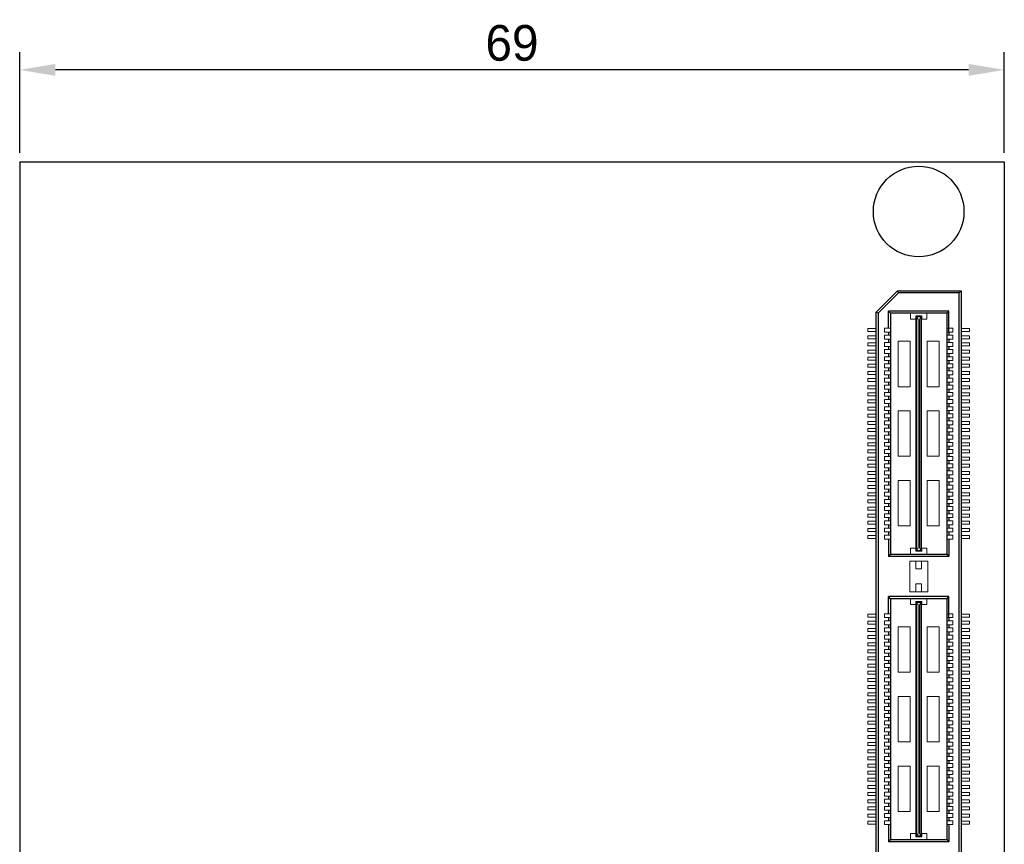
# Model space of a CAD drawing. Header units: millimetres. Extents: x 1095 to 1484, y 184 to 476.
# Tile 16 of 24: x 1263 to 1332, y 225 to 283. Entities that reach past the tile are written whole.
import ezdxf

# ---------------------------------------------------------------- set-up
doc = ezdxf.new("R2010")
doc.units = ezdxf.units.MM
doc.header["$LTSCALE"] = 0.1
doc.layers.add('daughter', color=7, linetype='Continuous')
doc.layers.add('yellow', color=5, linetype='Continuous')
doc.dimstyles.new('ISO-25', dxfattribs={"dimtxt": 2.5, "dimasz": 2.5, "dimexe": 1.25, "dimexo": 0.625, "dimtad": 1, "dimdsep": 46, "dimtxsty": 'Standard', "dimcen": 2.5, "dimadec": 0, "dimazin": 0, "dimtfac": 1, "dimtmove": 0, "dimatfit": 3, "dimfxl": 0, "dimarcsym": 0})

# ---------------------------------------------------------------- blocks, each defined once
blk = doc.blocks.new('*D3')
at = {"layer": 'Defpoints', "color": 0}
for p in [(1263.461, 279.238), (1263.461, 272.807), (1332.461, 272.807)]:
    blk.add_point(p, dxfattribs=at)
at = {"layer": 'yellow', "color": 0, "lineweight": -2}
for p, q in [((1263.461, 273.432), (1263.461, 280.488)), ((1332.461, 273.432), (1332.461, 280.488)), ((1329.961, 279.238), (1265.961, 279.238))]:
    blk.add_line(p, q, dxfattribs=at)
at = {"layer": 'yellow', "color": 0}
for points in [[(1265.961, 279.655), (1265.961, 278.821), (1263.461, 279.238)], [(1329.961, 279.655), (1329.961, 278.821), (1332.461, 279.238)]]:
    blk.add_solid(points, dxfattribs=at)
at = {"layer": 'yellow', "color": 0, "insert": (1297.961, 281.113), "char_height": 2.5, "attachment_point": 5}
blk.add_mtext('69', dxfattribs=at)

msp = doc.modelspace()

# ---------------------------------------------------------------- linework, layer by layer
for p, q in [((1323.476, 262.259), (1324.976, 263.759)), ((1325.038, 263.611), (1323.624, 262.198)), ((1325.038, 263.611), (1324.976, 263.759)), ((1324.976, 263.759), (1329.446, 263.759)), ((1329.298, 263.611), (1325.038, 263.611)), ((1329.298, 263.611), (1329.446, 263.759)), ((1329.298, 203.899), (1329.298, 263.611)), ((1329.446, 263.759), (1329.446, 203.75)), ((1323.476, 205.251), (1323.476, 262.259)), ((1323.624, 262.198), (1323.476, 262.259)), ((1324.344, 261.145), (1324.344, 262.343)), ((1324.493, 262.198), (1324.344, 262.343)), ((1328.578, 262.343), (1324.344, 262.343)), ((1328.432, 262.198), (1328.578, 262.343)), ((1328.578, 260.871), (1328.578, 262.343)), ((1323.624, 262.198), (1323.624, 205.312)), ((1324.493, 262.198), (1324.493, 245.318)), ((1328.43, 262.198), (1324.493, 262.198)), ((1328.43, 262.198), (1328.43, 245.318)), ((1324.344, 260.871), (1324.344, 260.645)), ((1328.578, 260.871), (1328.578, 260.645)), ((1324.344, 260.371), (1324.344, 260.145)), ((1328.578, 260.371), (1328.578, 260.145)), ((1324.344, 259.871), (1324.344, 259.645)), ((1328.578, 259.871), (1328.578, 259.645)), ((1324.344, 259.371), (1324.344, 259.145)), ((1324.344, 258.871), (1324.344, 258.645)), ((1328.578, 259.371), (1328.578, 259.145)), ((1328.578, 258.871), (1328.578, 258.645)), ((1324.344, 258.371), (1324.344, 258.145)), ((1328.578, 258.371), (1328.578, 258.145)), ((1324.344, 257.871), (1324.344, 257.645)), ((1324.344, 257.371), (1324.344, 257.145)), ((1328.578, 257.871), (1328.578, 257.645)), ((1328.578, 257.371), (1328.578, 257.145)), ((1324.344, 256.871), (1324.344, 256.645)), ((1328.578, 256.871), (1328.578, 256.645)), ((1324.344, 256.371), (1324.344, 256.145)), ((1328.578, 256.371), (1328.578, 256.145)), ((1324.344, 255.871), (1324.344, 255.645)), ((1324.344, 255.371), (1324.344, 255.145)), ((1328.578, 255.871), (1328.578, 255.645)), ((1328.578, 255.371), (1328.578, 255.145)), ((1324.344, 254.871), (1324.344, 254.645)), ((1328.578, 254.871), (1328.578, 254.645)), ((1324.344, 254.371), (1324.344, 254.145)), ((1328.578, 254.371), (1328.578, 254.145)), ((1324.344, 253.871), (1324.344, 253.645)), ((1324.344, 253.371), (1324.344, 253.145)), ((1328.578, 253.871), (1328.578, 253.645)), ((1328.578, 253.371), (1328.578, 253.145)), ((1324.344, 252.871), (1324.344, 252.645)), ((1328.578, 252.871), (1328.578, 252.645)), ((1324.344, 252.371), (1324.344, 252.145)), ((1324.344, 251.871), (1324.344, 251.645)), ((1328.578, 252.371), (1328.578, 252.145)), ((1328.578, 251.871), (1328.578, 251.645)), ((1324.344, 251.371), (1324.344, 251.145)), ((1328.578, 251.371), (1328.578, 251.145)), ((1324.344, 250.871), (1324.344, 250.645)), ((1328.578, 250.871), (1328.578, 250.645)), ((1324.344, 250.371), (1324.344, 250.145)), ((1324.344, 249.871), (1324.344, 249.645)), ((1328.578, 250.371), (1328.578, 250.145)), ((1328.578, 249.871), (1328.578, 249.645)), ((1324.344, 249.371), (1324.344, 249.145)), ((1328.578, 249.371), (1328.578, 249.145)), ((1324.344, 248.871), (1324.344, 248.645)), ((1328.578, 248.871), (1328.578, 248.645)), ((1324.344, 248.371), (1324.344, 248.145)), ((1324.344, 247.871), (1324.344, 247.645)), ((1328.578, 248.371), (1328.578, 248.145)), ((1328.578, 247.871), (1328.578, 247.645)), ((1324.344, 247.371), (1324.344, 247.145)), ((1328.578, 247.371), (1328.578, 247.145)), ((1324.344, 246.871), (1324.344, 246.645)), ((1324.344, 246.371), (1324.344, 245.153)), ((1328.578, 246.871), (1328.578, 246.645)), ((1328.578, 246.371), (1328.578, 245.153)), ((1324.493, 245.318), (1324.344, 245.153)), ((1328.578, 245.153), (1324.344, 245.153)), ((1324.493, 245.318), (1328.43, 245.318)), ((1328.43, 245.318), (1328.578, 245.153)), ((1324.493, 242.195), (1324.344, 242.34)), ((1324.344, 241.142), (1324.344, 242.34)), ((1328.578, 242.34), (1324.344, 242.34)), ((1324.493, 242.195), (1324.493, 225.315)), ((1328.43, 242.195), (1324.493, 242.195)), ((1328.43, 242.195), (1328.43, 225.315)), ((1328.432, 242.195), (1328.578, 242.34)), ((1328.578, 240.868), (1328.578, 242.34)), ((1324.344, 240.868), (1324.344, 240.642)), ((1328.578, 240.868), (1328.578, 240.642)), ((1324.344, 240.368), (1324.344, 240.142)), ((1328.578, 240.368), (1328.578, 240.142)), ((1324.344, 239.868), (1324.344, 239.642)), ((1328.578, 239.868), (1328.578, 239.642)), ((1324.344, 239.368), (1324.344, 239.142)), ((1324.344, 238.868), (1324.344, 238.642)), ((1328.578, 239.368), (1328.578, 239.142)), ((1328.578, 238.868), (1328.578, 238.642)), ((1324.344, 238.368), (1324.344, 238.142)), ((1328.578, 238.368), (1328.578, 238.142)), ((1324.344, 237.868), (1324.344, 237.642)), ((1324.344, 237.368), (1324.344, 237.142)), ((1328.578, 237.868), (1328.578, 237.642)), ((1328.578, 237.368), (1328.578, 237.142)), ((1324.344, 236.868), (1324.344, 236.642)), ((1328.578, 236.868), (1328.578, 236.642)), ((1324.344, 236.368), (1324.344, 236.142)), ((1328.578, 236.368), (1328.578, 236.142)), ((1324.344, 235.868), (1324.344, 235.642)), ((1324.344, 235.368), (1324.344, 235.142)), ((1328.578, 235.868), (1328.578, 235.642)), ((1328.578, 235.368), (1328.578, 235.142)), ((1324.344, 234.868), (1324.344, 234.642)), ((1328.578, 234.868), (1328.578, 234.642)), ((1324.344, 234.368), (1324.344, 234.142)), ((1328.578, 234.368), (1328.578, 234.142)), ((1324.344, 233.868), (1324.344, 233.642)), ((1324.344, 233.368), (1324.344, 233.142)), ((1328.578, 233.868), (1328.578, 233.642)), ((1328.578, 233.368), (1328.578, 233.142)), ((1324.344, 232.868), (1324.344, 232.642)), ((1328.578, 232.868), (1328.578, 232.642)), ((1324.344, 232.368), (1324.344, 232.142)), ((1324.344, 231.868), (1324.344, 231.642)), ((1328.578, 232.368), (1328.578, 232.142)), ((1328.578, 231.868), (1328.578, 231.642)), ((1324.344, 231.368), (1324.344, 231.142)), ((1328.578, 231.368), (1328.578, 231.142)), ((1324.344, 230.868), (1324.344, 230.642)), ((1328.578, 230.868), (1328.578, 230.642)), ((1324.344, 230.368), (1324.344, 230.142)), ((1324.344, 229.868), (1324.344, 229.642)), ((1328.578, 230.368), (1328.578, 230.142)), ((1328.578, 229.868), (1328.578, 229.642)), ((1324.344, 229.368), (1324.344, 229.142)), ((1328.578, 229.368), (1328.578, 229.142)), ((1324.344, 228.868), (1324.344, 228.642)), ((1328.578, 228.868), (1328.578, 228.642)), ((1324.344, 228.368), (1324.344, 228.142)), ((1324.344, 227.868), (1324.344, 227.642)), ((1328.578, 228.368), (1328.578, 228.142)), ((1328.578, 227.868), (1328.578, 227.642)), ((1324.344, 227.368), (1324.344, 227.142)), ((1328.578, 227.368), (1328.578, 227.142)), ((1324.344, 226.868), (1324.344, 226.642)), ((1324.344, 226.368), (1324.344, 225.15)), ((1328.578, 226.868), (1328.578, 226.642)), ((1328.578, 226.368), (1328.578, 225.15)), ((1324.493, 225.315), (1324.344, 225.15)), ((1328.578, 225.15), (1324.344, 225.15)), ((1324.493, 225.315), (1328.43, 225.315)), ((1328.43, 225.315), (1328.578, 225.15))]:
    msp.add_line(p, q)
at = {"lineweight": 5}
for p, q in [((1325.896, 262.198), (1325.896, 261.778)), ((1326.251, 261.778), (1325.896, 261.778)), ((1326.251, 261.778), (1326.251, 262.004)), ((1326.671, 262.004), (1326.251, 262.004)), ((1326.267, 245.576), (1326.267, 261.94)), ((1326.267, 261.94), (1326.655, 261.94)), ((1326.299, 245.576), (1326.299, 261.94)), ((1326.413, 261.761), (1326.299, 261.94)), ((1326.413, 245.755), (1326.413, 261.761)), ((1326.509, 261.761), (1326.606, 261.94)), ((1326.509, 245.755), (1326.509, 261.761)), ((1326.606, 245.576), (1326.606, 261.94)), ((1326.655, 245.576), (1326.655, 261.94)), ((1326.671, 261.778), (1326.671, 262.004)), ((1327.027, 261.778), (1326.671, 261.778)), ((1327.027, 262.198), (1327.027, 261.778)), ((1322.907, 260.903), (1322.907, 261.113)), ((1322.907, 261.113), (1323.476, 261.113)), ((1322.907, 260.903), (1323.476, 260.903)), ((1324.07, 261.145), (1324.07, 260.871)), ((1324.07, 261.145), (1324.49, 261.145)), ((1324.07, 260.871), (1324.49, 260.871)), ((1328.852, 261.145), (1328.432, 261.145)), ((1328.852, 260.871), (1328.432, 260.871)), ((1328.852, 261.145), (1328.852, 260.871)), ((1330.016, 261.113), (1329.446, 261.113)), ((1330.016, 260.903), (1329.446, 260.903)), ((1330.016, 260.903), (1330.016, 261.113)), ((1322.907, 260.613), (1323.476, 260.613)), ((1322.907, 260.403), (1322.907, 260.613)), ((1322.907, 260.403), (1323.476, 260.403)), ((1324.07, 260.645), (1324.49, 260.645)), ((1324.07, 260.645), (1324.07, 260.371)), ((1324.07, 260.371), (1324.49, 260.371)), ((1324.07, 260.145), (1324.49, 260.145)), ((1324.07, 260.145), (1324.07, 259.871)), ((1325.863, 260.229), (1325.023, 260.229)), ((1325.023, 260.229), (1325.023, 257.046)), ((1325.863, 260.229), (1325.863, 257.046)), ((1327.899, 260.229), (1327.059, 260.229)), ((1327.059, 260.229), (1327.059, 257.046)), ((1327.899, 260.229), (1327.899, 257.046)), ((1328.852, 260.645), (1328.432, 260.645)), ((1328.852, 260.371), (1328.432, 260.371)), ((1328.852, 260.145), (1328.432, 260.145)), ((1328.852, 260.645), (1328.852, 260.371)), ((1328.852, 260.145), (1328.852, 259.871)), ((1330.016, 260.613), (1329.446, 260.613)), ((1330.016, 260.403), (1329.446, 260.403)), ((1330.016, 260.403), (1330.016, 260.613)), ((1322.907, 260.113), (1323.476, 260.113)), ((1322.907, 259.903), (1322.907, 260.113)), ((1322.907, 259.903), (1323.476, 259.903)), ((1322.907, 259.403), (1322.907, 259.613)), ((1322.907, 259.613), (1323.476, 259.613)), ((1324.07, 259.871), (1324.49, 259.871)), ((1324.07, 259.645), (1324.07, 259.371)), ((1324.07, 259.645), (1324.49, 259.645)), ((1328.852, 259.871), (1328.432, 259.871)), ((1328.852, 259.645), (1328.432, 259.645)), ((1328.852, 259.645), (1328.852, 259.371)), ((1330.016, 260.113), (1329.446, 260.113)), ((1330.016, 259.903), (1329.446, 259.903)), ((1330.016, 259.613), (1329.446, 259.613)), ((1330.016, 259.903), (1330.016, 260.113)), ((1330.016, 259.403), (1330.016, 259.613)), ((1322.907, 259.403), (1323.476, 259.403)), ((1322.907, 259.113), (1323.476, 259.113)), ((1322.907, 258.903), (1322.907, 259.113)), ((1322.907, 258.903), (1323.476, 258.903)), ((1324.07, 259.371), (1324.49, 259.371)), ((1324.07, 259.145), (1324.49, 259.145)), ((1324.07, 259.145), (1324.07, 258.871)), ((1324.07, 258.871), (1324.49, 258.871)), ((1328.852, 259.371), (1328.432, 259.371)), ((1328.852, 259.145), (1328.432, 259.145)), ((1328.852, 258.871), (1328.432, 258.871)), ((1328.852, 259.145), (1328.852, 258.871)), ((1330.016, 259.403), (1329.446, 259.403)), ((1330.016, 259.113), (1329.446, 259.113)), ((1330.016, 258.903), (1329.446, 258.903)), ((1330.016, 258.903), (1330.016, 259.113)), ((1322.907, 258.403), (1322.907, 258.613)), ((1322.907, 258.613), (1323.476, 258.613)), ((1322.907, 258.403), (1323.476, 258.403)), ((1322.907, 257.903), (1322.907, 258.113)), ((1322.907, 258.113), (1323.476, 258.113)), ((1324.07, 258.645), (1324.07, 258.371)), ((1324.07, 258.645), (1324.49, 258.645)), ((1324.07, 258.371), (1324.49, 258.371)), ((1324.07, 258.145), (1324.07, 257.871)), ((1324.07, 258.145), (1324.49, 258.145)), ((1328.852, 258.645), (1328.432, 258.645)), ((1328.852, 258.371), (1328.432, 258.371)), ((1328.852, 258.145), (1328.432, 258.145)), ((1328.852, 258.645), (1328.852, 258.371)), ((1328.852, 258.145), (1328.852, 257.871)), ((1330.016, 258.613), (1329.446, 258.613)), ((1330.016, 258.403), (1329.446, 258.403)), ((1330.016, 258.113), (1329.446, 258.113)), ((1330.016, 258.403), (1330.016, 258.613)), ((1330.016, 257.903), (1330.016, 258.113)), ((1322.907, 257.903), (1323.476, 257.903)), ((1322.907, 257.613), (1323.476, 257.613)), ((1322.907, 257.403), (1322.907, 257.613)), ((1322.907, 257.403), (1323.476, 257.403)), ((1324.07, 257.871), (1324.49, 257.871)), ((1324.07, 257.645), (1324.49, 257.645)), ((1324.07, 257.645), (1324.07, 257.371)), ((1324.07, 257.371), (1324.49, 257.371)), ((1328.852, 257.871), (1328.432, 257.871)), ((1328.852, 257.645), (1328.432, 257.645)), ((1328.852, 257.371), (1328.432, 257.371)), ((1328.852, 257.645), (1328.852, 257.371)), ((1330.016, 257.903), (1329.446, 257.903)), ((1330.016, 257.613), (1329.446, 257.613)), ((1330.016, 257.403), (1329.446, 257.403)), ((1330.016, 257.403), (1330.016, 257.613)), ((1322.907, 257.113), (1323.472, 257.113)), ((1322.907, 256.903), (1322.907, 257.113)), ((1322.907, 256.903), (1323.476, 256.903)), ((1324.07, 257.145), (1324.49, 257.145)), ((1324.07, 257.145), (1324.07, 256.871)), ((1324.07, 256.871), (1324.49, 256.871)), ((1325.863, 257.046), (1325.023, 257.046)), ((1327.899, 257.046), (1327.059, 257.046)), ((1328.852, 257.145), (1328.432, 257.145)), ((1328.852, 256.871), (1328.432, 256.871)), ((1328.852, 257.145), (1328.852, 256.871)), ((1330.016, 256.903), (1329.446, 256.903)), ((1330.016, 257.113), (1329.45, 257.113)), ((1330.016, 256.903), (1330.016, 257.113)), ((1322.907, 256.403), (1322.907, 256.613)), ((1322.907, 256.613), (1323.476, 256.613)), ((1322.907, 256.403), (1323.476, 256.403)), ((1322.907, 255.903), (1322.907, 256.113)), ((1322.907, 256.113), (1323.476, 256.113)), ((1324.07, 256.645), (1324.07, 256.371)), ((1324.07, 256.645), (1324.49, 256.645)), ((1324.07, 256.371), (1324.49, 256.371)), ((1324.07, 256.145), (1324.07, 255.871)), ((1324.07, 256.145), (1324.49, 256.145)), ((1328.852, 256.645), (1328.432, 256.645)), ((1328.852, 256.371), (1328.432, 256.371)), ((1328.852, 256.145), (1328.432, 256.145)), ((1328.852, 256.645), (1328.852, 256.371)), ((1328.852, 256.145), (1328.852, 255.871)), ((1330.016, 256.613), (1329.446, 256.613)), ((1330.016, 256.403), (1329.446, 256.403)), ((1330.016, 256.113), (1329.446, 256.113)), ((1330.016, 256.403), (1330.016, 256.613)), ((1330.016, 255.903), (1330.016, 256.113)), ((1322.907, 255.903), (1323.476, 255.903)), ((1322.907, 255.613), (1323.476, 255.613)), ((1322.907, 255.403), (1322.907, 255.613)), ((1322.907, 255.403), (1323.476, 255.403)), ((1324.07, 255.871), (1324.49, 255.871)), ((1324.07, 255.645), (1324.49, 255.645)), ((1324.07, 255.645), (1324.07, 255.371)), ((1324.07, 255.371), (1324.49, 255.371)), ((1325.023, 255.349), (1325.023, 252.167)), ((1325.863, 255.349), (1325.023, 255.349)), ((1325.863, 255.349), (1325.863, 252.167)), ((1327.059, 255.349), (1327.059, 252.167)), ((1327.899, 255.349), (1327.059, 255.349)), ((1327.899, 255.349), (1327.899, 252.167)), ((1328.852, 255.871), (1328.432, 255.871)), ((1328.852, 255.645), (1328.432, 255.645)), ((1328.852, 255.371), (1328.432, 255.371)), ((1328.852, 255.645), (1328.852, 255.371)), ((1330.016, 255.903), (1329.446, 255.903)), ((1330.016, 255.613), (1329.446, 255.613)), ((1330.016, 255.403), (1329.446, 255.403)), ((1330.016, 255.403), (1330.016, 255.613)), ((1322.907, 254.903), (1322.907, 255.113)), ((1322.907, 255.113), (1323.476, 255.113)), ((1322.907, 254.903), (1323.476, 254.903)), ((1322.907, 254.403), (1322.907, 254.613)), ((1322.907, 254.613), (1323.476, 254.613)), ((1324.07, 255.145), (1324.07, 254.871)), ((1324.07, 255.145), (1324.49, 255.145)), ((1324.07, 254.871), (1324.49, 254.871)), ((1324.07, 254.645), (1324.49, 254.645)), ((1324.07, 254.645), (1324.07, 254.371)), ((1328.852, 255.145), (1328.432, 255.145)), ((1328.852, 254.871), (1328.432, 254.871)), ((1328.852, 254.645), (1328.432, 254.645)), ((1328.852, 255.145), (1328.852, 254.871)), ((1328.852, 254.645), (1328.852, 254.371)), ((1330.016, 255.113), (1329.446, 255.113)), ((1330.016, 254.903), (1329.446, 254.903)), ((1330.016, 254.613), (1329.446, 254.613)), ((1330.016, 254.903), (1330.016, 255.113)), ((1330.016, 254.403), (1330.016, 254.613)), ((1322.907, 254.403), (1323.476, 254.403)), ((1322.907, 253.903), (1322.907, 254.113)), ((1322.907, 254.113), (1323.476, 254.113)), ((1324.07, 254.371), (1324.49, 254.371)), ((1324.07, 254.145), (1324.07, 253.871)), ((1324.07, 254.145), (1324.49, 254.145)), ((1328.852, 254.371), (1328.432, 254.371)), ((1328.852, 254.145), (1328.432, 254.145)), ((1328.852, 254.145), (1328.852, 253.871)), ((1330.016, 254.403), (1329.446, 254.403)), ((1330.016, 254.113), (1329.446, 254.113)), ((1330.016, 253.903), (1330.016, 254.113)), ((1322.907, 253.903), (1323.476, 253.903)), ((1322.907, 253.403), (1322.907, 253.613)), ((1322.907, 253.613), (1323.476, 253.613)), ((1322.907, 253.403), (1323.476, 253.403)), ((1324.07, 253.871), (1324.49, 253.871)), ((1324.07, 253.645), (1324.07, 253.371)), ((1324.07, 253.645), (1324.49, 253.645)), ((1324.07, 253.371), (1324.49, 253.371)), ((1328.852, 253.871), (1328.432, 253.871)), ((1328.852, 253.645), (1328.432, 253.645)), ((1328.852, 253.371), (1328.432, 253.371)), ((1328.852, 253.645), (1328.852, 253.371)), ((1330.016, 253.903), (1329.446, 253.903)), ((1330.016, 253.613), (1329.446, 253.613)), ((1330.016, 253.403), (1329.446, 253.403)), ((1330.016, 253.403), (1330.016, 253.613)), ((1322.907, 252.903), (1322.907, 253.113)), ((1322.907, 253.113), (1323.476, 253.113)), ((1322.907, 252.903), (1323.476, 252.903)), ((1322.907, 252.403), (1322.907, 252.613)), ((1322.907, 252.613), (1323.476, 252.613)), ((1324.07, 253.145), (1324.07, 252.871)), ((1324.07, 253.145), (1324.49, 253.145)), ((1324.07, 252.871), (1324.49, 252.871)), ((1324.07, 252.645), (1324.49, 252.645)), ((1324.07, 252.645), (1324.07, 252.371)), ((1328.852, 253.145), (1328.432, 253.145)), ((1328.852, 252.871), (1328.432, 252.871)), ((1328.852, 252.645), (1328.432, 252.645)), ((1328.852, 253.145), (1328.852, 252.871)), ((1328.852, 252.645), (1328.852, 252.371)), ((1330.016, 253.113), (1329.446, 253.113)), ((1330.016, 252.903), (1329.446, 252.903)), ((1330.016, 252.613), (1329.446, 252.613)), ((1330.016, 252.903), (1330.016, 253.113)), ((1330.016, 252.403), (1330.016, 252.613)), ((1322.907, 252.403), (1323.476, 252.403)), ((1322.907, 251.903), (1322.907, 252.113)), ((1322.907, 252.113), (1323.476, 252.113)), ((1322.907, 251.903), (1323.476, 251.903)), ((1324.07, 252.371), (1324.49, 252.371)), ((1324.07, 252.145), (1324.07, 251.871)), ((1324.07, 252.145), (1324.49, 252.145)), ((1324.07, 251.871), (1324.49, 251.871)), ((1325.863, 252.167), (1325.023, 252.167)), ((1327.899, 252.167), (1327.059, 252.167)), ((1328.852, 252.371), (1328.432, 252.371)), ((1328.852, 252.145), (1328.432, 252.145)), ((1328.852, 251.871), (1328.432, 251.871)), ((1328.852, 252.145), (1328.852, 251.871)), ((1330.016, 252.403), (1329.446, 252.403)), ((1330.016, 252.113), (1329.446, 252.113)), ((1330.016, 251.903), (1329.446, 251.903)), ((1330.016, 251.903), (1330.016, 252.113)), ((1322.907, 251.403), (1322.907, 251.613)), ((1322.907, 251.613), (1323.476, 251.613)), ((1322.907, 251.403), (1323.476, 251.403)), ((1324.07, 251.645), (1324.07, 251.371)), ((1324.07, 251.645), (1324.49, 251.645)), ((1324.07, 251.371), (1324.49, 251.371)), ((1328.852, 251.645), (1328.432, 251.645)), ((1328.852, 251.371), (1328.432, 251.371)), ((1328.852, 251.645), (1328.852, 251.371)), ((1330.016, 251.613), (1329.446, 251.613)), ((1330.016, 251.403), (1329.446, 251.403)), ((1330.016, 251.403), (1330.016, 251.613)), ((1322.907, 250.903), (1322.907, 251.113)), ((1322.907, 251.113), (1323.472, 251.113)), ((1322.907, 250.903), (1323.476, 250.903)), ((1322.907, 250.613), (1323.476, 250.613)), ((1322.907, 250.403), (1322.907, 250.613)), ((1324.07, 251.145), (1324.07, 250.871)), ((1324.07, 251.145), (1324.49, 251.145)), ((1324.07, 250.871), (1324.49, 250.871)), ((1324.07, 250.645), (1324.49, 250.645)), ((1324.07, 250.645), (1324.07, 250.371)), ((1325.863, 250.47), (1325.023, 250.47)), ((1325.023, 250.47), (1325.023, 247.287)), ((1325.863, 250.47), (1325.863, 247.287)), ((1327.899, 250.47), (1327.059, 250.47)), ((1327.059, 250.47), (1327.059, 247.287)), ((1327.899, 250.47), (1327.899, 247.287)), ((1328.852, 251.145), (1328.432, 251.145)), ((1328.852, 250.871), (1328.432, 250.871)), ((1328.852, 250.645), (1328.432, 250.645)), ((1328.852, 251.145), (1328.852, 250.871)), ((1328.852, 250.645), (1328.852, 250.371)), ((1330.016, 250.903), (1329.446, 250.903)), ((1330.016, 250.613), (1329.446, 250.613)), ((1330.016, 251.113), (1329.45, 251.113)), ((1330.016, 250.903), (1330.016, 251.113)), ((1330.016, 250.403), (1330.016, 250.613)), ((1322.907, 250.403), (1323.476, 250.403)), ((1322.907, 249.903), (1322.907, 250.113)), ((1322.907, 250.113), (1323.476, 250.113)), ((1322.907, 249.903), (1323.476, 249.903)), ((1324.07, 250.371), (1324.49, 250.371)), ((1324.07, 250.145), (1324.49, 250.145)), ((1324.07, 250.145), (1324.07, 249.871)), ((1324.07, 249.871), (1324.49, 249.871)), ((1328.852, 250.371), (1328.432, 250.371)), ((1328.852, 250.145), (1328.432, 250.145)), ((1328.852, 249.871), (1328.432, 249.871)), ((1328.852, 250.145), (1328.852, 249.871)), ((1330.016, 250.403), (1329.446, 250.403)), ((1330.016, 250.113), (1329.446, 250.113)), ((1330.016, 249.903), (1329.446, 249.903)), ((1330.016, 249.903), (1330.016, 250.113)), ((1322.907, 249.403), (1322.907, 249.613)), ((1322.907, 249.613), (1323.476, 249.613)), ((1322.907, 249.403), (1323.476, 249.403)), ((1322.907, 248.903), (1322.907, 249.113)), ((1322.907, 249.113), (1323.476, 249.113)), ((1324.07, 249.645), (1324.07, 249.371)), ((1324.07, 249.645), (1324.49, 249.645)), ((1324.07, 249.371), (1324.49, 249.371)), ((1324.07, 249.145), (1324.07, 248.871)), ((1324.07, 249.145), (1324.49, 249.145)), ((1328.852, 249.645), (1328.432, 249.645)), ((1328.852, 249.371), (1328.432, 249.371)), ((1328.852, 249.145), (1328.432, 249.145)), ((1328.852, 249.645), (1328.852, 249.371)), ((1328.852, 249.145), (1328.852, 248.871)), ((1330.016, 249.613), (1329.446, 249.613)), ((1330.016, 249.403), (1329.446, 249.403)), ((1330.016, 249.113), (1329.446, 249.113)), ((1330.016, 249.403), (1330.016, 249.613)), ((1330.016, 248.903), (1330.016, 249.113)), ((1322.907, 248.903), (1323.476, 248.903)), ((1322.907, 248.613), (1323.476, 248.613)), ((1322.907, 248.403), (1322.907, 248.613)), ((1322.907, 248.403), (1323.476, 248.403)), ((1324.07, 248.871), (1324.49, 248.871)), ((1324.07, 248.645), (1324.07, 248.371)), ((1324.07, 248.645), (1324.49, 248.645)), ((1328.852, 248.871), (1328.432, 248.871)), ((1328.852, 248.645), (1328.432, 248.645)), ((1328.852, 248.645), (1328.852, 248.371)), ((1330.016, 248.903), (1329.446, 248.903)), ((1330.016, 248.613), (1329.446, 248.613)), ((1330.016, 248.403), (1329.446, 248.403)), ((1330.016, 248.403), (1330.016, 248.613)), ((1322.907, 248.113), (1323.472, 248.113)), ((1322.907, 247.903), (1322.907, 248.113)), ((1322.907, 247.903), (1323.476, 247.903)), ((1324.07, 248.371), (1324.49, 248.371)), ((1324.07, 248.145), (1324.49, 248.145)), ((1324.07, 248.145), (1324.07, 247.871)), ((1324.07, 247.871), (1324.49, 247.871)), ((1328.852, 248.371), (1328.432, 248.371)), ((1328.852, 248.145), (1328.432, 248.145)), ((1328.852, 247.871), (1328.432, 247.871)), ((1328.852, 248.145), (1328.852, 247.871)), ((1330.016, 247.903), (1329.446, 247.903)), ((1330.016, 248.113), (1329.45, 248.113)), ((1330.016, 247.903), (1330.016, 248.113)), ((1322.907, 247.613), (1323.476, 247.613)), ((1322.907, 247.403), (1322.907, 247.613)), ((1322.907, 247.403), (1323.476, 247.403)), ((1322.907, 247.113), (1323.476, 247.113)), ((1322.907, 246.903), (1322.907, 247.113)), ((1324.07, 247.645), (1324.07, 247.371)), ((1324.07, 247.645), (1324.49, 247.645)), ((1324.07, 247.371), (1324.49, 247.371)), ((1324.07, 247.145), (1324.49, 247.145)), ((1324.07, 247.145), (1324.07, 246.871)), ((1325.863, 247.287), (1325.023, 247.287)), ((1327.899, 247.287), (1327.059, 247.287)), ((1328.852, 247.645), (1328.432, 247.645)), ((1328.852, 247.371), (1328.432, 247.371)), ((1328.852, 247.145), (1328.432, 247.145)), ((1328.852, 247.645), (1328.852, 247.371)), ((1328.852, 247.145), (1328.852, 246.871)), ((1330.016, 247.613), (1329.446, 247.613)), ((1330.016, 247.403), (1329.446, 247.403)), ((1330.016, 247.113), (1329.446, 247.113)), ((1330.016, 247.403), (1330.016, 247.613)), ((1330.016, 246.903), (1330.016, 247.113)), ((1322.907, 246.903), (1323.476, 246.903)), ((1322.907, 246.613), (1323.476, 246.613)), ((1322.907, 246.403), (1322.907, 246.613)), ((1322.907, 246.403), (1323.476, 246.403)), ((1324.07, 246.871), (1324.49, 246.871)), ((1324.07, 246.645), (1324.49, 246.645)), ((1324.07, 246.645), (1324.07, 246.371)), ((1324.07, 246.371), (1324.49, 246.371)), ((1328.852, 246.871), (1328.432, 246.871)), ((1328.852, 246.645), (1328.432, 246.645)), ((1328.852, 246.371), (1328.432, 246.371)), ((1328.852, 246.645), (1328.852, 246.371)), ((1330.016, 246.903), (1329.446, 246.903)), ((1330.016, 246.613), (1329.446, 246.613)), ((1330.016, 246.403), (1329.446, 246.403)), ((1330.016, 246.403), (1330.016, 246.613)), ((1325.896, 245.318), (1325.896, 245.738)), ((1326.251, 245.738), (1325.896, 245.738)), ((1326.251, 245.738), (1326.251, 245.512)), ((1326.413, 245.755), (1326.299, 245.576)), ((1326.509, 245.755), (1326.606, 245.576)), ((1327.027, 245.738), (1326.671, 245.738)), ((1326.671, 245.738), (1326.671, 245.512)), ((1327.027, 245.318), (1327.027, 245.738)), ((1326.671, 245.512), (1326.251, 245.512)), ((1326.267, 245.576), (1326.655, 245.576)), ((1327.091, 244.829), (1325.831, 244.829)), ((1325.831, 244.829), (1325.831, 242.664)), ((1326.267, 244.829), (1326.267, 244.296)), ((1326.655, 244.296), (1326.267, 244.296)), ((1326.655, 244.829), (1326.655, 244.296)), ((1327.091, 244.829), (1327.091, 242.664)), ((1326.267, 243.23), (1326.267, 242.664)), ((1326.655, 243.23), (1326.267, 243.23)), ((1326.655, 243.23), (1326.655, 242.664)), ((1327.091, 242.664), (1325.831, 242.664)), ((1325.896, 242.195), (1325.896, 241.775)), ((1327.027, 242.195), (1327.027, 241.775)), ((1326.251, 241.775), (1325.896, 241.775)), ((1326.251, 241.775), (1326.251, 242.001)), ((1326.671, 242.001), (1326.251, 242.001)), ((1326.267, 225.573), (1326.267, 241.937)), ((1326.267, 241.937), (1326.655, 241.937)), ((1326.299, 225.573), (1326.299, 241.937)), ((1326.413, 241.758), (1326.299, 241.937)), ((1326.413, 225.752), (1326.413, 241.758)), ((1326.509, 241.758), (1326.606, 241.937)), ((1326.509, 225.752), (1326.509, 241.758)), ((1326.606, 225.573), (1326.606, 241.937)), ((1326.655, 225.573), (1326.655, 241.937)), ((1326.671, 241.775), (1326.671, 242.001)), ((1327.027, 241.775), (1326.671, 241.775)), ((1322.907, 240.9), (1322.907, 241.11)), ((1322.907, 241.11), (1323.476, 241.11)), ((1322.907, 240.9), (1323.476, 240.9)), ((1324.07, 241.142), (1324.07, 240.868)), ((1324.07, 241.142), (1324.49, 241.142)), ((1324.07, 240.868), (1324.49, 240.868)), ((1328.852, 241.142), (1328.432, 241.142)), ((1328.852, 240.868), (1328.432, 240.868)), ((1328.852, 241.142), (1328.852, 240.868)), ((1330.016, 241.11), (1329.446, 241.11)), ((1330.016, 240.9), (1329.446, 240.9)), ((1330.016, 240.9), (1330.016, 241.11)), ((1322.907, 240.4), (1322.907, 240.61)), ((1322.907, 240.61), (1323.476, 240.61)), ((1322.907, 240.4), (1323.476, 240.4)), ((1324.07, 240.642), (1324.07, 240.368)), ((1324.07, 240.642), (1324.49, 240.642)), ((1324.07, 240.368), (1324.49, 240.368)), ((1324.07, 240.142), (1324.07, 239.868)), ((1324.07, 240.142), (1324.49, 240.142)), ((1325.863, 240.226), (1325.023, 240.226)), ((1325.023, 240.226), (1325.023, 237.043)), ((1325.863, 240.226), (1325.863, 237.043)), ((1327.899, 240.226), (1327.059, 240.226)), ((1327.059, 240.226), (1327.059, 237.043)), ((1327.899, 240.226), (1327.899, 237.043)), ((1328.852, 240.642), (1328.432, 240.642)), ((1328.852, 240.368), (1328.432, 240.368)), ((1328.852, 240.142), (1328.432, 240.142)), ((1328.852, 240.642), (1328.852, 240.368)), ((1328.852, 240.142), (1328.852, 239.868)), ((1330.016, 240.61), (1329.446, 240.61)), ((1330.016, 240.4), (1329.446, 240.4)), ((1330.016, 240.4), (1330.016, 240.61)), ((1322.907, 239.9), (1322.907, 240.11)), ((1322.907, 240.11), (1323.476, 240.11)), ((1322.907, 239.9), (1323.476, 239.9)), ((1322.907, 239.61), (1323.476, 239.61)), ((1322.907, 239.4), (1322.907, 239.61)), ((1324.07, 239.868), (1324.49, 239.868)), ((1324.07, 239.642), (1324.49, 239.642)), ((1324.07, 239.642), (1324.07, 239.368)), ((1328.852, 239.868), (1328.432, 239.868)), ((1328.852, 239.642), (1328.432, 239.642)), ((1328.852, 239.642), (1328.852, 239.368)), ((1330.016, 240.11), (1329.446, 240.11)), ((1330.016, 239.9), (1329.446, 239.9)), ((1330.016, 239.61), (1329.446, 239.61)), ((1330.016, 239.9), (1330.016, 240.11)), ((1330.016, 239.4), (1330.016, 239.61)), ((1322.907, 239.4), (1323.476, 239.4)), ((1322.907, 238.9), (1322.907, 239.11)), ((1322.907, 239.11), (1323.476, 239.11)), ((1322.907, 238.9), (1323.476, 238.9)), ((1324.07, 239.368), (1324.49, 239.368)), ((1324.07, 239.142), (1324.07, 238.868)), ((1324.07, 239.142), (1324.49, 239.142)), ((1324.07, 238.868), (1324.49, 238.868)), ((1328.852, 239.368), (1328.432, 239.368)), ((1328.852, 239.142), (1328.432, 239.142)), ((1328.852, 238.868), (1328.432, 238.868)), ((1328.852, 239.142), (1328.852, 238.868)), ((1330.016, 239.4), (1329.446, 239.4)), ((1330.016, 239.11), (1329.446, 239.11)), ((1330.016, 238.9), (1329.446, 238.9)), ((1330.016, 238.9), (1330.016, 239.11)), ((1322.907, 238.61), (1323.476, 238.61)), ((1322.907, 238.4), (1322.907, 238.61)), ((1322.907, 238.4), (1323.476, 238.4)), ((1322.907, 237.9), (1322.907, 238.11)), ((1322.907, 238.11), (1323.476, 238.11)), ((1324.07, 238.642), (1324.49, 238.642)), ((1324.07, 238.642), (1324.07, 238.368)), ((1324.07, 238.368), (1324.49, 238.368)), ((1324.07, 238.142), (1324.49, 238.142)), ((1324.07, 238.142), (1324.07, 237.868)), ((1328.852, 238.642), (1328.432, 238.642)), ((1328.852, 238.368), (1328.432, 238.368)), ((1328.852, 238.142), (1328.432, 238.142)), ((1328.852, 238.642), (1328.852, 238.368)), ((1328.852, 238.142), (1328.852, 237.868)), ((1330.016, 238.61), (1329.446, 238.61)), ((1330.016, 238.4), (1329.446, 238.4)), ((1330.016, 238.11), (1329.446, 238.11)), ((1330.016, 238.4), (1330.016, 238.61)), ((1330.016, 237.9), (1330.016, 238.11)), ((1322.907, 237.9), (1323.476, 237.9)), ((1322.907, 237.61), (1323.476, 237.61)), ((1322.907, 237.4), (1322.907, 237.61)), ((1322.907, 237.4), (1323.476, 237.4)), ((1324.07, 237.868), (1324.49, 237.868)), ((1324.07, 237.642), (1324.49, 237.642)), ((1324.07, 237.642), (1324.07, 237.368)), ((1324.07, 237.368), (1324.49, 237.368)), ((1328.852, 237.868), (1328.432, 237.868)), ((1328.852, 237.642), (1328.432, 237.642)), ((1328.852, 237.368), (1328.432, 237.368)), ((1328.852, 237.642), (1328.852, 237.368)), ((1330.016, 237.9), (1329.446, 237.9)), ((1330.016, 237.61), (1329.446, 237.61)), ((1330.016, 237.4), (1329.446, 237.4)), ((1330.016, 237.4), (1330.016, 237.61)), ((1322.907, 236.9), (1322.907, 237.11)), ((1322.907, 237.11), (1323.472, 237.11)), ((1322.907, 236.9), (1323.476, 236.9)), ((1324.07, 237.142), (1324.07, 236.868)), ((1324.07, 237.142), (1324.49, 237.142)), ((1324.07, 236.868), (1324.49, 236.868)), ((1325.863, 237.043), (1325.023, 237.043)), ((1327.899, 237.043), (1327.059, 237.043)), ((1328.852, 237.142), (1328.432, 237.142)), ((1328.852, 236.868), (1328.432, 236.868)), ((1328.852, 237.142), (1328.852, 236.868)), ((1330.016, 236.9), (1329.446, 236.9)), ((1330.016, 237.11), (1329.45, 237.11)), ((1330.016, 236.9), (1330.016, 237.11)), ((1322.907, 236.4), (1322.907, 236.61)), ((1322.907, 236.61), (1323.476, 236.61)), ((1322.907, 236.4), (1323.476, 236.4)), ((1322.907, 235.9), (1322.907, 236.11)), ((1322.907, 236.11), (1323.476, 236.11)), ((1324.07, 236.642), (1324.49, 236.642)), ((1324.07, 236.642), (1324.07, 236.368)), ((1324.07, 236.368), (1324.49, 236.368)), ((1324.07, 236.142), (1324.49, 236.142)), ((1324.07, 236.142), (1324.07, 235.868)), ((1328.852, 236.642), (1328.432, 236.642)), ((1328.852, 236.368), (1328.432, 236.368)), ((1328.852, 236.142), (1328.432, 236.142)), ((1328.852, 236.642), (1328.852, 236.368)), ((1328.852, 236.142), (1328.852, 235.868)), ((1330.016, 236.61), (1329.446, 236.61)), ((1330.016, 236.4), (1329.446, 236.4)), ((1330.016, 236.11), (1329.446, 236.11)), ((1330.016, 236.4), (1330.016, 236.61)), ((1330.016, 235.9), (1330.016, 236.11)), ((1322.907, 235.9), (1323.476, 235.9)), ((1322.907, 235.4), (1322.907, 235.61)), ((1322.907, 235.61), (1323.476, 235.61)), ((1322.907, 235.4), (1323.476, 235.4)), ((1324.07, 235.868), (1324.49, 235.868)), ((1324.07, 235.642), (1324.07, 235.368)), ((1324.07, 235.642), (1324.49, 235.642)), ((1324.07, 235.368), (1324.49, 235.368)), ((1325.863, 235.346), (1325.023, 235.346)), ((1325.023, 235.346), (1325.023, 232.164)), ((1325.863, 235.346), (1325.863, 232.164)), ((1327.899, 235.346), (1327.059, 235.346)), ((1327.059, 235.346), (1327.059, 232.164)), ((1327.899, 235.346), (1327.899, 232.164)), ((1328.852, 235.868), (1328.432, 235.868)), ((1328.852, 235.642), (1328.432, 235.642)), ((1328.852, 235.368), (1328.432, 235.368)), ((1328.852, 235.642), (1328.852, 235.368)), ((1330.016, 235.9), (1329.446, 235.9)), ((1330.016, 235.61), (1329.446, 235.61)), ((1330.016, 235.4), (1329.446, 235.4)), ((1330.016, 235.4), (1330.016, 235.61)), ((1322.907, 234.9), (1322.907, 235.11)), ((1322.907, 235.11), (1323.476, 235.11)), ((1322.907, 234.9), (1323.476, 234.9)), ((1322.907, 234.61), (1323.476, 234.61)), ((1322.907, 234.4), (1322.907, 234.61)), ((1324.07, 235.142), (1324.49, 235.142)), ((1324.07, 235.142), (1324.07, 234.868)), ((1324.07, 234.868), (1324.49, 234.868)), ((1324.07, 234.642), (1324.07, 234.368)), ((1324.07, 234.642), (1324.49, 234.642)), ((1328.852, 235.142), (1328.432, 235.142)), ((1328.852, 234.868), (1328.432, 234.868)), ((1328.852, 234.642), (1328.432, 234.642)), ((1328.852, 235.142), (1328.852, 234.868)), ((1328.852, 234.642), (1328.852, 234.368)), ((1330.016, 235.11), (1329.446, 235.11)), ((1330.016, 234.9), (1329.446, 234.9)), ((1330.016, 234.61), (1329.446, 234.61)), ((1330.016, 234.9), (1330.016, 235.11)), ((1330.016, 234.4), (1330.016, 234.61)), ((1322.907, 234.4), (1323.476, 234.4)), ((1322.907, 234.11), (1323.476, 234.11)), ((1322.907, 233.9), (1322.907, 234.11)), ((1324.07, 234.368), (1324.49, 234.368)), ((1324.07, 234.142), (1324.07, 233.868)), ((1324.07, 234.142), (1324.49, 234.142)), ((1328.852, 234.368), (1328.432, 234.368)), ((1328.852, 234.142), (1328.432, 234.142)), ((1328.852, 234.142), (1328.852, 233.868)), ((1330.016, 234.4), (1329.446, 234.4)), ((1330.016, 234.11), (1329.446, 234.11)), ((1330.016, 233.9), (1330.016, 234.11)), ((1322.907, 233.9), (1323.476, 233.9)), ((1322.907, 233.4), (1322.907, 233.61)), ((1322.907, 233.61), (1323.476, 233.61)), ((1322.907, 233.4), (1323.476, 233.4)), ((1324.07, 233.868), (1324.49, 233.868)), ((1324.07, 233.642), (1324.07, 233.368)), ((1324.07, 233.642), (1324.49, 233.642)), ((1324.07, 233.368), (1324.49, 233.368)), ((1328.852, 233.868), (1328.432, 233.868)), ((1328.852, 233.642), (1328.432, 233.642)), ((1328.852, 233.368), (1328.432, 233.368)), ((1328.852, 233.642), (1328.852, 233.368)), ((1330.016, 233.9), (1329.446, 233.9)), ((1330.016, 233.61), (1329.446, 233.61)), ((1330.016, 233.4), (1329.446, 233.4)), ((1330.016, 233.4), (1330.016, 233.61)), ((1322.907, 233.11), (1323.476, 233.11)), ((1322.907, 232.9), (1322.907, 233.11)), ((1322.907, 232.9), (1323.476, 232.9)), ((1322.907, 232.61), (1323.476, 232.61)), ((1322.907, 232.4), (1322.907, 232.61)), ((1324.07, 233.142), (1324.07, 232.868)), ((1324.07, 233.142), (1324.49, 233.142)), ((1324.07, 232.868), (1324.49, 232.868)), ((1324.07, 232.642), (1324.49, 232.642)), ((1324.07, 232.642), (1324.07, 232.368)), ((1328.852, 233.142), (1328.432, 233.142)), ((1328.852, 232.868), (1328.432, 232.868)), ((1328.852, 232.642), (1328.432, 232.642)), ((1328.852, 233.142), (1328.852, 232.868)), ((1328.852, 232.642), (1328.852, 232.368)), ((1330.016, 233.11), (1329.446, 233.11)), ((1330.016, 232.9), (1329.446, 232.9)), ((1330.016, 232.61), (1329.446, 232.61)), ((1330.016, 232.9), (1330.016, 233.11)), ((1330.016, 232.4), (1330.016, 232.61)), ((1322.907, 232.4), (1323.476, 232.4)), ((1322.907, 232.11), (1323.476, 232.11)), ((1322.907, 231.9), (1322.907, 232.11)), ((1322.907, 231.9), (1323.476, 231.9)), ((1324.07, 232.368), (1324.49, 232.368)), ((1324.07, 232.142), (1324.49, 232.142)), ((1324.07, 232.142), (1324.07, 231.868)), ((1324.07, 231.868), (1324.49, 231.868)), ((1325.863, 232.164), (1325.023, 232.164)), ((1327.899, 232.164), (1327.059, 232.164)), ((1328.852, 232.368), (1328.432, 232.368)), ((1328.852, 232.142), (1328.432, 232.142)), ((1328.852, 231.868), (1328.432, 231.868)), ((1328.852, 232.142), (1328.852, 231.868)), ((1330.016, 232.4), (1329.446, 232.4)), ((1330.016, 232.11), (1329.446, 232.11)), ((1330.016, 231.9), (1329.446, 231.9)), ((1330.016, 231.9), (1330.016, 232.11)), ((1322.907, 231.61), (1323.476, 231.61)), ((1322.907, 231.4), (1322.907, 231.61)), ((1322.907, 231.4), (1323.476, 231.4)), ((1324.07, 231.642), (1324.07, 231.368)), ((1324.07, 231.642), (1324.49, 231.642)), ((1324.07, 231.368), (1324.49, 231.368)), ((1328.852, 231.642), (1328.432, 231.642)), ((1328.852, 231.368), (1328.432, 231.368)), ((1328.852, 231.642), (1328.852, 231.368)), ((1330.016, 231.61), (1329.446, 231.61)), ((1330.016, 231.4), (1329.446, 231.4)), ((1330.016, 231.4), (1330.016, 231.61)), ((1322.907, 231.11), (1323.472, 231.11)), ((1322.907, 230.9), (1322.907, 231.11)), ((1322.907, 230.9), (1323.476, 230.9)), ((1322.907, 230.61), (1323.476, 230.61)), ((1322.907, 230.4), (1322.907, 230.61)), ((1324.07, 231.142), (1324.49, 231.142)), ((1324.07, 231.142), (1324.07, 230.868)), ((1324.07, 230.868), (1324.49, 230.868)), ((1324.07, 230.642), (1324.49, 230.642)), ((1324.07, 230.642), (1324.07, 230.368)), ((1325.863, 230.467), (1325.023, 230.467)), ((1325.023, 230.467), (1325.023, 227.284)), ((1325.863, 230.467), (1325.863, 227.284)), ((1327.899, 230.467), (1327.059, 230.467)), ((1327.059, 230.467), (1327.059, 227.284)), ((1327.899, 230.467), (1327.899, 227.284)), ((1328.852, 231.142), (1328.432, 231.142)), ((1328.852, 230.868), (1328.432, 230.868)), ((1328.852, 230.642), (1328.432, 230.642)), ((1328.852, 231.142), (1328.852, 230.868)), ((1328.852, 230.642), (1328.852, 230.368)), ((1330.016, 230.9), (1329.446, 230.9)), ((1330.016, 230.61), (1329.446, 230.61)), ((1330.016, 231.11), (1329.45, 231.11)), ((1330.016, 230.9), (1330.016, 231.11)), ((1330.016, 230.4), (1330.016, 230.61)), ((1322.907, 230.4), (1323.476, 230.4)), ((1322.907, 230.11), (1323.476, 230.11)), ((1322.907, 229.9), (1322.907, 230.11)), ((1322.907, 229.9), (1323.476, 229.9)), ((1324.07, 230.368), (1324.49, 230.368)), ((1324.07, 230.142), (1324.07, 229.868)), ((1324.07, 230.142), (1324.49, 230.142)), ((1324.07, 229.868), (1324.49, 229.868)), ((1328.852, 230.368), (1328.432, 230.368)), ((1328.852, 230.142), (1328.432, 230.142)), ((1328.852, 229.868), (1328.432, 229.868)), ((1328.852, 230.142), (1328.852, 229.868)), ((1330.016, 230.4), (1329.446, 230.4)), ((1330.016, 230.11), (1329.446, 230.11)), ((1330.016, 229.9), (1329.446, 229.9)), ((1330.016, 229.9), (1330.016, 230.11)), ((1322.907, 229.61), (1323.476, 229.61)), ((1322.907, 229.4), (1322.907, 229.61)), ((1322.907, 229.4), (1323.476, 229.4)), ((1322.907, 229.11), (1323.476, 229.11)), ((1322.907, 228.9), (1322.907, 229.11)), ((1324.07, 229.642), (1324.07, 229.368)), ((1324.07, 229.642), (1324.49, 229.642)), ((1324.07, 229.368), (1324.49, 229.368)), ((1324.07, 229.142), (1324.49, 229.142)), ((1324.07, 229.142), (1324.07, 228.868)), ((1328.852, 229.642), (1328.432, 229.642)), ((1328.852, 229.368), (1328.432, 229.368)), ((1328.852, 229.142), (1328.432, 229.142)), ((1328.852, 229.642), (1328.852, 229.368)), ((1328.852, 229.142), (1328.852, 228.868)), ((1330.016, 229.61), (1329.446, 229.61)), ((1330.016, 229.4), (1329.446, 229.4)), ((1330.016, 229.11), (1329.446, 229.11)), ((1330.016, 229.4), (1330.016, 229.61)), ((1330.016, 228.9), (1330.016, 229.11)), ((1322.907, 228.9), (1323.476, 228.9)), ((1322.907, 228.4), (1322.907, 228.61)), ((1322.907, 228.61), (1323.476, 228.61)), ((1322.907, 228.4), (1323.476, 228.4)), ((1324.07, 228.868), (1324.49, 228.868)), ((1324.07, 228.642), (1324.49, 228.642)), ((1324.07, 228.642), (1324.07, 228.368)), ((1328.852, 228.868), (1328.432, 228.868)), ((1328.852, 228.642), (1328.432, 228.642)), ((1328.852, 228.642), (1328.852, 228.368)), ((1330.016, 228.9), (1329.446, 228.9)), ((1330.016, 228.61), (1329.446, 228.61)), ((1330.016, 228.4), (1329.446, 228.4)), ((1330.016, 228.4), (1330.016, 228.61)), ((1322.907, 227.9), (1322.907, 228.11)), ((1322.907, 228.11), (1323.472, 228.11)), ((1322.907, 227.9), (1323.476, 227.9)), ((1324.07, 228.368), (1324.49, 228.368)), ((1324.07, 228.142), (1324.07, 227.868)), ((1324.07, 228.142), (1324.49, 228.142)), ((1324.07, 227.868), (1324.49, 227.868)), ((1328.852, 228.368), (1328.432, 228.368)), ((1328.852, 228.142), (1328.432, 228.142)), ((1328.852, 227.868), (1328.432, 227.868)), ((1328.852, 228.142), (1328.852, 227.868)), ((1330.016, 227.9), (1329.446, 227.9)), ((1330.016, 228.11), (1329.45, 228.11)), ((1330.016, 227.9), (1330.016, 228.11)), ((1322.907, 227.4), (1322.907, 227.61)), ((1322.907, 227.61), (1323.476, 227.61)), ((1322.907, 227.4), (1323.476, 227.4)), ((1322.907, 226.9), (1322.907, 227.11)), ((1322.907, 227.11), (1323.476, 227.11)), ((1324.07, 227.642), (1324.49, 227.642)), ((1324.07, 227.642), (1324.07, 227.368)), ((1324.07, 227.368), (1324.49, 227.368)), ((1324.07, 227.142), (1324.07, 226.868)), ((1324.07, 227.142), (1324.49, 227.142)), ((1325.863, 227.284), (1325.023, 227.284)), ((1327.899, 227.284), (1327.059, 227.284)), ((1328.852, 227.642), (1328.432, 227.642)), ((1328.852, 227.368), (1328.432, 227.368)), ((1328.852, 227.142), (1328.432, 227.142)), ((1328.852, 227.642), (1328.852, 227.368)), ((1328.852, 227.142), (1328.852, 226.868)), ((1330.016, 227.61), (1329.446, 227.61)), ((1330.016, 227.4), (1329.446, 227.4)), ((1330.016, 227.11), (1329.446, 227.11)), ((1330.016, 227.4), (1330.016, 227.61)), ((1330.016, 226.9), (1330.016, 227.11)), ((1322.907, 226.9), (1323.476, 226.9)), ((1322.907, 226.4), (1322.907, 226.61)), ((1322.907, 226.61), (1323.476, 226.61)), ((1322.907, 226.4), (1323.476, 226.4)), ((1324.07, 226.868), (1324.49, 226.868)), ((1324.07, 226.642), (1324.07, 226.368)), ((1324.07, 226.642), (1324.49, 226.642)), ((1324.07, 226.368), (1324.49, 226.368)), ((1328.852, 226.868), (1328.432, 226.868)), ((1328.852, 226.642), (1328.432, 226.642)), ((1328.852, 226.368), (1328.432, 226.368)), ((1328.852, 226.642), (1328.852, 226.368)), ((1330.016, 226.9), (1329.446, 226.9)), ((1330.016, 226.61), (1329.446, 226.61)), ((1330.016, 226.4), (1329.446, 226.4)), ((1330.016, 226.4), (1330.016, 226.61)), ((1326.251, 225.735), (1325.896, 225.735)), ((1325.896, 225.315), (1325.896, 225.735)), ((1326.251, 225.735), (1326.251, 225.509)), ((1326.413, 225.752), (1326.299, 225.573)), ((1326.509, 225.752), (1326.606, 225.573)), ((1327.027, 225.735), (1326.671, 225.735)), ((1326.671, 225.735), (1326.671, 225.509)), ((1327.027, 225.315), (1327.027, 225.735)), ((1326.671, 225.509), (1326.251, 225.509)), ((1326.267, 225.573), (1326.655, 225.573))]:
    msp.add_line(p, q, dxfattribs=at)
msp.add_circle((1326.461, 269.315), 3.175)
at = {"layer": 'daughter'}
for p, q in [((1263.461, 272.807), (1263.461, 194.702)), ((1263.461, 272.807), (1332.461, 272.807)), ((1332.461, 272.807), (1332.461, 194.702))]:
    msp.add_line(p, q, dxfattribs=at)

# ---------------------------------------------------------------- dimensions: what is measured, and where the dimension line sits
at = {"layer": 'yellow'}
dim = msp.add_linear_dim(base=(1263.461, 279.238), p1=(1332.461, 272.807), p2=(1263.461, 272.807), dimstyle='ISO-25', dxfattribs=at)
dim.commit()
dim.dimension.update_dxf_attribs({"geometry": '*D3', "text_midpoint": (1297.961, 281.113)})

doc.saveas('drawing.dxf')
